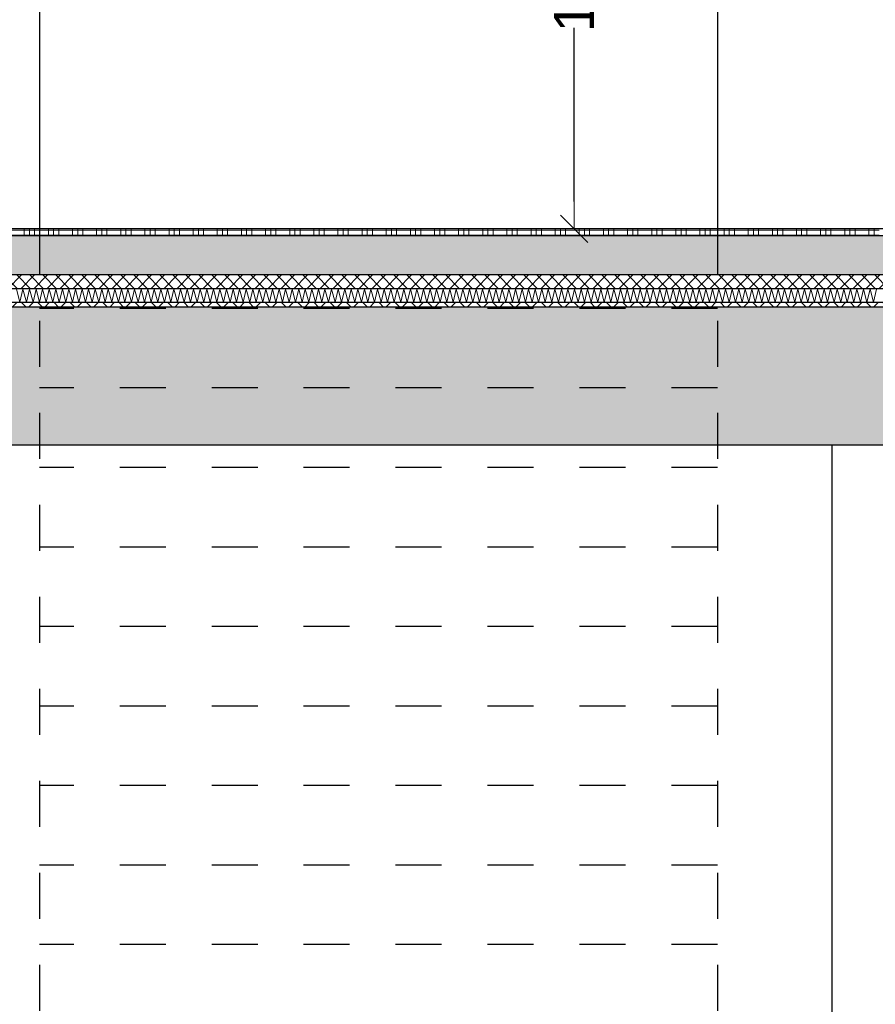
# Model space of a CAD drawing. Header units: metres. Extents: x -14.6 to 48.9, y -22.2 to 2.8.
# Tile 70 of 79: x 20.1 to 21.9, y -7.7 to -5.6. Entities that reach past the tile are written whole.
import ezdxf

# ---------------------------------------------------------------- set-up
doc = ezdxf.new("R2010")
doc.units = ezdxf.units.M
doc.header["$LTSCALE"] = 0.4
doc.header["$MEASUREMENT"] = 0
doc.linetypes.add('Strichlinie eng', pattern=[0.115, 0.075, -0.04])
doc.layers.get('0').update_dxf_attribs({"color": 8, "lineweight": 9})
doc.layers.get('Defpoints').update_dxf_attribs({"color": 8, "lineweight": 9})
for name, color, linetype in [('Neubau_A-Decken', 8, 'Continuous'), ('Neubau_A-STB Wände', 8, 'Continuous'), ('Neubau_B-Bodenaufbau', 8, 'Continuous'), ('Neubau_T-Bemaßung', 8, 'Continuous')]:
    doc.layers.add(name, color=color, linetype=linetype)
doc.styles.add('ERSTELLTER_STIL_2', font='arial.ttf')
doc.dimstyles.new('ERSTELLTER_STIL__1', dxfattribs={"dimtxt": 0.0875, "dimasz": 0.059375, "dimexe": 0.18, "dimexo": 0.0625, "dimgap": 0, "dimtad": 1, "dimzin": 0, "dimdsep": 46, "dimtxsty": 'ERSTELLTER_STIL_2', "dimblk": 'ARROWHEAD_6', "dimblk1": 'ARROWHEAD_6', "dimblk2": 'ARROWHEAD_6', "dimcen": 0.09, "dimclrd": 7, "dimclre": 7, "dimclrt": 7, "dimazin": 0, "dimtfac": 1, "dimtdec": 4, "dimtmove": 0, "dimatfit": 3, "dimfxl": 1, "dimtolj": 1, "dimtzin": 0, "dimarcsym": 0})

# ---------------------------------------------------------------- blocks, each defined once
blk = doc.blocks.new('*X257', base_point=(3718.7656, 0))
at = {"layer": 'Neubau_B-Bodenaufbau', "color": 7, "linetype": 'Continuous', "lineweight": 9}
for p, q in [((4103.7085, 4.0193), (4103.7161, 3.9907)), ((4103.7161, 3.9907), (4103.7228, 4.0193)), ((4103.7228, 4.0193), (4103.7304, 3.9907)), ((4103.7304, 3.9907), (4103.737, 4.0193)), ((4103.737, 4.0193), (4103.7447, 3.9907)), ((4103.7447, 3.9907), (4103.7513, 4.0193)), ((4103.7513, 4.0193), (4103.759, 3.9907)), ((4103.759, 3.9907), (4103.7656, 4.0193)), ((4103.7656, 4.0193), (4103.7733, 3.9907)), ((4103.7733, 3.9907), (4103.7799, 4.0193)), ((4103.7799, 4.0193), (4103.7876, 3.9907)), ((4103.7876, 3.9907), (4103.7942, 4.0193)), ((4103.7942, 4.0193), (4103.8018, 3.9907)), ((4103.8018, 3.9907), (4103.8085, 4.0193)), ((4103.8085, 4.0193), (4103.8161, 3.9907)), ((4103.8161, 3.9907), (4103.8228, 4.0193)), ((4103.8228, 4.0193), (4103.8304, 3.9907)), ((4103.8304, 3.9907), (4103.837, 4.0193)), ((4103.837, 4.0193), (4103.8447, 3.9907)), ((4103.8447, 3.9907), (4103.8513, 4.0193)), ((4103.8513, 4.0193), (4103.859, 3.9907)), ((4103.859, 3.9907), (4103.8656, 4.0193)), ((4103.8656, 4.0193), (4103.8733, 3.9907)), ((4103.8733, 3.9907), (4103.8799, 4.0193)), ((4103.8799, 4.0193), (4103.8876, 3.9907)), ((4103.8876, 3.9907), (4103.8942, 4.0193)), ((4103.8942, 4.0193), (4103.9018, 3.9907)), ((4103.9018, 3.9907), (4103.9085, 4.0193)), ((4103.9085, 4.0193), (4103.9161, 3.9907)), ((4103.9161, 3.9907), (4103.9228, 4.0193)), ((4103.9228, 4.0193), (4103.9304, 3.9907)), ((4103.9304, 3.9907), (4103.937, 4.0193)), ((4103.937, 4.0193), (4103.9447, 3.9907)), ((4103.9447, 3.9907), (4103.9513, 4.0193)), ((4103.9513, 4.0193), (4103.959, 3.9907)), ((4103.959, 3.9907), (4103.9656, 4.0193)), ((4103.9656, 4.0193), (4103.9733, 3.9907)), ((4103.9733, 3.9907), (4103.9799, 4.0193)), ((4103.9799, 4.0193), (4103.9876, 3.9907)), ((4103.9876, 3.9907), (4103.9942, 4.0193)), ((4103.9942, 4.0193), (4104.0018, 3.9907)), ((4104.0018, 3.9907), (4104.0085, 4.0193)), ((4104.0085, 4.0193), (4104.0161, 3.9907)), ((4104.0161, 3.9907), (4104.0228, 4.0193)), ((4104.0228, 4.0193), (4104.0304, 3.9907)), ((4104.0304, 3.9907), (4104.037, 4.0193)), ((4104.037, 4.0193), (4104.0447, 3.9907)), ((4104.0447, 3.9907), (4104.0513, 4.0193)), ((4104.0513, 4.0193), (4104.059, 3.9907)), ((4104.059, 3.9907), (4104.0656, 4.0193)), ((4104.0656, 4.0193), (4104.0733, 3.9907)), ((4104.0733, 3.9907), (4104.0799, 4.0193)), ((4104.0799, 4.0193), (4104.0876, 3.9907)), ((4104.0876, 3.9907), (4104.0942, 4.0193)), ((4104.0942, 4.0193), (4104.1018, 3.9907)), ((4104.1018, 3.9907), (4104.1085, 4.0193)), ((4104.1085, 4.0193), (4104.1161, 3.9907)), ((4104.1161, 3.9907), (4104.1228, 4.0193)), ((4104.1228, 4.0193), (4104.1304, 3.9907)), ((4104.1304, 3.9907), (4104.137, 4.0193)), ((4104.137, 4.0193), (4104.1447, 3.9907)), ((4104.1447, 3.9907), (4104.1513, 4.0193)), ((4104.1513, 4.0193), (4104.159, 3.9907)), ((4104.159, 3.9907), (4104.1656, 4.0193)), ((4104.1656, 4.0193), (4104.1733, 3.9907)), ((4104.1733, 3.9907), (4104.1799, 4.0193)), ((4104.1799, 4.0193), (4104.1876, 3.9907)), ((4104.1876, 3.9907), (4104.1942, 4.0193)), ((4104.1942, 4.0193), (4104.2018, 3.9907)), ((4104.2018, 3.9907), (4104.2085, 4.0193)), ((4104.2085, 4.0193), (4104.2161, 3.9907)), ((4104.2161, 3.9907), (4104.2228, 4.0193)), ((4104.2228, 4.0193), (4104.2304, 3.9907)), ((4104.2304, 3.9907), (4104.237, 4.0193)), ((4104.237, 4.0193), (4104.2447, 3.9907)), ((4104.2447, 3.9907), (4104.2513, 4.0193)), ((4104.2513, 4.0193), (4104.259, 3.9907)), ((4104.259, 3.9907), (4104.2656, 4.0193)), ((4104.2656, 4.0193), (4104.2733, 3.9907)), ((4104.2733, 3.9907), (4104.2799, 4.0193)), ((4104.2799, 4.0193), (4104.2876, 3.9907)), ((4104.2876, 3.9907), (4104.2942, 4.0193)), ((4104.2942, 4.0193), (4104.3018, 3.9907)), ((4104.3018, 3.9907), (4104.3085, 4.0193)), ((4104.3085, 4.0193), (4104.3161, 3.9907)), ((4104.3161, 3.9907), (4104.3228, 4.0193)), ((4104.3228, 4.0193), (4104.3304, 3.9907)), ((4104.3304, 3.9907), (4104.337, 4.0193)), ((4104.337, 4.0193), (4104.3447, 3.9907)), ((4104.3447, 3.9907), (4104.3513, 4.0193)), ((4104.3513, 4.0193), (4104.359, 3.9907)), ((4104.359, 3.9907), (4104.3656, 4.0193)), ((4104.3656, 4.0193), (4104.3733, 3.9907)), ((4104.3733, 3.9907), (4104.3799, 4.0193)), ((4104.3799, 4.0193), (4104.3876, 3.9907)), ((4104.3876, 3.9907), (4104.3942, 4.0193)), ((4104.3942, 4.0193), (4104.4018, 3.9907)), ((4104.4018, 3.9907), (4104.4085, 4.0193)), ((4104.4085, 4.0193), (4104.4161, 3.9907)), ((4104.4161, 3.9907), (4104.4228, 4.0193)), ((4104.4228, 4.0193), (4104.4304, 3.9907)), ((4104.4304, 3.9907), (4104.437, 4.0193)), ((4104.437, 4.0193), (4104.4447, 3.9907)), ((4104.4447, 3.9907), (4104.4513, 4.0193)), ((4104.4513, 4.0193), (4104.459, 3.9907)), ((4104.459, 3.9907), (4104.4656, 4.0193)), ((4104.4656, 4.0193), (4104.4733, 3.9907)), ((4104.4733, 3.9907), (4104.4799, 4.0193)), ((4104.4799, 4.0193), (4104.4876, 3.9907)), ((4104.4876, 3.9907), (4104.4942, 4.0193)), ((4104.4942, 4.0193), (4104.5018, 3.9907)), ((4104.5018, 3.9907), (4104.5085, 4.0193)), ((4104.5085, 4.0193), (4104.5161, 3.9907)), ((4104.5161, 3.9907), (4104.5228, 4.0193)), ((4104.5228, 4.0193), (4104.5304, 3.9907)), ((4104.5304, 3.9907), (4104.537, 4.0193)), ((4104.537, 4.0193), (4104.5447, 3.9907)), ((4104.5447, 3.9907), (4104.5513, 4.0193)), ((4104.5513, 4.0193), (4104.559, 3.9907)), ((4104.559, 3.9907), (4104.5656, 4.0193)), ((4104.5656, 4.0193), (4104.5733, 3.9907)), ((4104.5733, 3.9907), (4104.5799, 4.0193)), ((4104.5799, 4.0193), (4104.5876, 3.9907)), ((4104.5876, 3.9907), (4104.5942, 4.0193)), ((4104.5942, 4.0193), (4104.6018, 3.9907)), ((4104.6018, 3.9907), (4104.6085, 4.0193)), ((4104.6085, 4.0193), (4104.6161, 3.9907)), ((4104.6161, 3.9907), (4104.6228, 4.0193)), ((4104.6228, 4.0193), (4104.6304, 3.9907)), ((4104.6304, 3.9907), (4104.637, 4.0193)), ((4104.637, 4.0193), (4104.6447, 3.9907)), ((4104.6447, 3.9907), (4104.6513, 4.0193)), ((4104.6513, 4.0193), (4104.659, 3.9907)), ((4104.659, 3.9907), (4104.6656, 4.0193)), ((4104.6656, 4.0193), (4104.6733, 3.9907)), ((4104.6733, 3.9907), (4104.6799, 4.0193)), ((4104.6799, 4.0193), (4104.6876, 3.9907)), ((4104.6876, 3.9907), (4104.6942, 4.0193)), ((4104.6942, 4.0193), (4104.7018, 3.9907)), ((4104.7018, 3.9907), (4104.7085, 4.0193)), ((4104.7085, 4.0193), (4104.7161, 3.9907)), ((4104.7161, 3.9907), (4104.7228, 4.0193)), ((4104.7228, 4.0193), (4104.7304, 3.9907)), ((4104.7304, 3.9907), (4104.737, 4.0193)), ((4104.737, 4.0193), (4104.7447, 3.9907)), ((4104.7447, 3.9907), (4104.7513, 4.0193)), ((4104.7513, 4.0193), (4104.759, 3.9907)), ((4104.759, 3.9907), (4104.7656, 4.0193)), ((4104.7656, 4.0193), (4104.7733, 3.9907)), ((4104.7733, 3.9907), (4104.7799, 4.0193)), ((4104.7799, 4.0193), (4104.7876, 3.9907)), ((4104.7876, 3.9907), (4104.7942, 4.0193)), ((4104.7942, 4.0193), (4104.8018, 3.9907)), ((4104.8018, 3.9907), (4104.8085, 4.0193)), ((4104.8085, 4.0193), (4104.8161, 3.9907)), ((4104.8161, 3.9907), (4104.8228, 4.0193)), ((4104.8228, 4.0193), (4104.8304, 3.9907)), ((4104.8304, 3.9907), (4104.837, 4.0193)), ((4104.837, 4.0193), (4104.8447, 3.9907)), ((4104.8447, 3.9907), (4104.8513, 4.0193)), ((4104.8513, 4.0193), (4104.859, 3.9907)), ((4104.859, 3.9907), (4104.8656, 4.0193)), ((4104.8656, 4.0193), (4104.8733, 3.9907)), ((4104.8733, 3.9907), (4104.8799, 4.0193)), ((4104.8799, 4.0193), (4104.8876, 3.9907)), ((4104.8876, 3.9907), (4104.8942, 4.0193)), ((4104.8942, 4.0193), (4104.9018, 3.9907)), ((4104.9018, 3.9907), (4104.9085, 4.0193)), ((4104.9085, 4.0193), (4104.9161, 3.9907)), ((4104.9161, 3.9907), (4104.9228, 4.0193)), ((4104.9228, 4.0193), (4104.9304, 3.9907)), ((4104.9304, 3.9907), (4104.937, 4.0193)), ((4104.937, 4.0193), (4104.9447, 3.9907)), ((4104.9447, 3.9907), (4104.9513, 4.0193)), ((4104.9513, 4.0193), (4104.959, 3.9907)), ((4104.959, 3.9907), (4104.9656, 4.0193)), ((4104.9656, 4.0193), (4104.9733, 3.9907)), ((4104.9733, 3.9907), (4104.9799, 4.0193)), ((4104.9799, 4.0193), (4104.9876, 3.9907)), ((4104.9876, 3.9907), (4104.9942, 4.0193)), ((4104.9942, 4.0193), (4105.0018, 3.9907)), ((4105.0018, 3.9907), (4105.0085, 4.0193)), ((4105.0085, 4.0193), (4105.0161, 3.9907)), ((4105.0161, 3.9907), (4105.0228, 4.0193)), ((4105.0228, 4.0193), (4105.0304, 3.9907)), ((4105.0304, 3.9907), (4105.037, 4.0193)), ((4105.037, 4.0193), (4105.0447, 3.9907)), ((4105.0447, 3.9907), (4105.0513, 4.0193)), ((4105.0513, 4.0193), (4105.059, 3.9907)), ((4105.059, 3.9907), (4105.0656, 4.0193)), ((4105.0656, 4.0193), (4105.0733, 3.9907)), ((4105.0733, 3.9907), (4105.0799, 4.0193)), ((4105.0799, 4.0193), (4105.0876, 3.9907)), ((4105.0876, 3.9907), (4105.0942, 4.0193)), ((4105.0942, 4.0193), (4105.1018, 3.9907)), ((4105.1018, 3.9907), (4105.1085, 4.0193)), ((4105.1085, 4.0193), (4105.1161, 3.9907)), ((4105.1161, 3.9907), (4105.1228, 4.0193)), ((4105.1228, 4.0193), (4105.1304, 3.9907)), ((4105.1304, 3.9907), (4105.137, 4.0193)), ((4105.137, 4.0193), (4105.1447, 3.9907)), ((4105.1447, 3.9907), (4105.1513, 4.0193)), ((4105.1513, 4.0193), (4105.159, 3.9907)), ((4105.159, 3.9907), (4105.1656, 4.0193)), ((4105.1656, 4.0193), (4105.1733, 3.9907)), ((4105.1733, 3.9907), (4105.1799, 4.0193)), ((4105.1799, 4.0193), (4105.1876, 3.9907)), ((4105.1876, 3.9907), (4105.1942, 4.0193)), ((4105.1942, 4.0193), (4105.2018, 3.9907)), ((4105.2018, 3.9907), (4105.2085, 4.0193)), ((4105.2085, 4.0193), (4105.2161, 3.9907)), ((4105.2161, 3.9907), (4105.2228, 4.0193)), ((4105.2228, 4.0193), (4105.2304, 3.9907)), ((4105.2304, 3.9907), (4105.237, 4.0193)), ((4105.237, 4.0193), (4105.2447, 3.9907)), ((4105.2447, 3.9907), (4105.2513, 4.0193)), ((4105.2513, 4.0193), (4105.259, 3.9907)), ((4105.259, 3.9907), (4105.2656, 4.0193)), ((4105.2656, 4.0193), (4105.2733, 3.9907)), ((4105.2733, 3.9907), (4105.2799, 4.0193)), ((4105.2799, 4.0193), (4105.2876, 3.9907)), ((4105.2876, 3.9907), (4105.2942, 4.0193)), ((4105.2942, 4.0193), (4105.3018, 3.9907)), ((4105.3018, 3.9907), (4105.3085, 4.0193)), ((4105.3085, 4.0193), (4105.3161, 3.9907)), ((4105.3161, 3.9907), (4105.3228, 4.0193)), ((4105.3228, 4.0193), (4105.3304, 3.9907)), ((4105.3304, 3.9907), (4105.337, 4.0193)), ((4105.337, 4.0193), (4105.3447, 3.9907)), ((4105.3447, 3.9907), (4105.3513, 4.0193)), ((4105.3513, 4.0193), (4105.359, 3.9907)), ((4105.359, 3.9907), (4105.3656, 4.0193)), ((4105.3656, 4.0193), (4105.3733, 3.9907)), ((4105.3733, 3.9907), (4105.3799, 4.0193)), ((4105.3799, 4.0193), (4105.3876, 3.9907)), ((4105.3876, 3.9907), (4105.3942, 4.0193)), ((4105.3942, 4.0193), (4105.4018, 3.9907)), ((4105.4018, 3.9907), (4105.4085, 4.0193)), ((4105.4085, 4.0193), (4105.4161, 3.9907)), ((4105.4161, 3.9907), (4105.4228, 4.0193)), ((4105.4228, 4.0193), (4105.4304, 3.9907)), ((4105.4304, 3.9907), (4105.437, 4.0193)), ((4105.437, 4.0193), (4105.4447, 3.9907)), ((4105.4447, 3.9907), (4105.4513, 4.0193)), ((4105.4513, 4.0193), (4105.459, 3.9907)), ((4105.459, 3.9907), (4105.4656, 4.0193)), ((4105.4656, 4.0193), (4105.4733, 3.9907)), ((4105.4733, 3.9907), (4105.4799, 4.0193)), ((4105.4799, 4.0193), (4105.4876, 3.9907)), ((4105.4876, 3.9907), (4105.4942, 4.0193)), ((4105.4942, 4.0193), (4105.5018, 3.9907)), ((4105.5018, 3.9907), (4105.5085, 4.0193)), ((4105.5085, 4.0193), (4105.5161, 3.9907)), ((4105.5161, 3.9907), (4105.5228, 4.0193)), ((4105.5228, 4.0193), (4105.5304, 3.9907)), ((4105.5304, 3.9907), (4105.537, 4.0193)), ((4105.537, 4.0193), (4105.5447, 3.9907)), ((4105.5447, 3.9907), (4105.5513, 4.0193)), ((4105.5513, 4.0193), (4105.559, 3.9907)), ((4105.559, 3.9907), (4105.5656, 4.0193)), ((4105.5656, 4.0193), (4105.5733, 3.9907)), ((4105.5733, 3.9907), (4105.5799, 4.0193))]:
    blk.add_line(p, q, dxfattribs=at)
blk = doc.blocks.new('*X258', base_point=(3718.7656, 0))
at = {"layer": 'Neubau_B-Bodenaufbau', "color": 7, "linetype": 'Continuous', "lineweight": 9}
for p, q in [((4103.6956, 4.1475), (4103.7481, 4.1475)), ((4103.6956, 4.1363), (4103.7481, 4.1363)), ((4103.7256, 4.15), (4103.7256, 4.1475)), ((4103.7256, 4.1475), (4103.7256, 4.135)), ((4103.7369, 4.15), (4103.7369, 4.1475)), ((4103.7369, 4.1475), (4103.7369, 4.135)), ((4103.7481, 4.15), (4103.7481, 4.1475)), ((4103.7481, 4.1475), (4103.8006, 4.1475)), ((4103.7481, 4.1475), (4103.7481, 4.135)), ((4103.7481, 4.1363), (4103.8006, 4.1363)), ((4103.7781, 4.15), (4103.7781, 4.1475)), ((4103.7781, 4.1475), (4103.7781, 4.135)), ((4103.7894, 4.15), (4103.7894, 4.1475)), ((4103.7894, 4.1475), (4103.7894, 4.135)), ((4103.8006, 4.15), (4103.8006, 4.1475)), ((4103.8006, 4.1475), (4103.8531, 4.1475)), ((4103.8006, 4.1475), (4103.8006, 4.135)), ((4103.8006, 4.1363), (4103.8531, 4.1363)), ((4103.8306, 4.15), (4103.8306, 4.1475)), ((4103.8306, 4.1475), (4103.8306, 4.135)), ((4103.8419, 4.15), (4103.8419, 4.1475)), ((4103.8419, 4.1475), (4103.8419, 4.135)), ((4103.8531, 4.15), (4103.8531, 4.1475)), ((4103.8531, 4.1475), (4103.9056, 4.1475)), ((4103.8531, 4.1475), (4103.8531, 4.135)), ((4103.8531, 4.1363), (4103.9056, 4.1363)), ((4103.8831, 4.15), (4103.8831, 4.1475)), ((4103.8831, 4.1475), (4103.8831, 4.135)), ((4103.8944, 4.15), (4103.8944, 4.1475)), ((4103.8944, 4.1475), (4103.8944, 4.135)), ((4103.9056, 4.15), (4103.9056, 4.1475)), ((4103.9056, 4.1475), (4103.9581, 4.1475)), ((4103.9056, 4.1475), (4103.9056, 4.135)), ((4103.9056, 4.1363), (4103.9581, 4.1363)), ((4103.9356, 4.15), (4103.9356, 4.1475)), ((4103.9356, 4.1475), (4103.9356, 4.135)), ((4103.9469, 4.15), (4103.9469, 4.1475)), ((4103.9469, 4.1475), (4103.9469, 4.135)), ((4103.9581, 4.15), (4103.9581, 4.1475)), ((4103.9581, 4.1475), (4104.0106, 4.1475)), ((4103.9581, 4.1475), (4103.9581, 4.135)), ((4103.9581, 4.1363), (4104.0106, 4.1363)), ((4103.9881, 4.15), (4103.9881, 4.1475)), ((4103.9881, 4.1475), (4103.9881, 4.135)), ((4103.9994, 4.15), (4103.9994, 4.1475)), ((4103.9994, 4.1475), (4103.9994, 4.135)), ((4104.0106, 4.15), (4104.0106, 4.1475)), ((4104.0106, 4.1475), (4104.0631, 4.1475)), ((4104.0106, 4.1475), (4104.0106, 4.135)), ((4104.0106, 4.1363), (4104.0631, 4.1363)), ((4104.0406, 4.15), (4104.0406, 4.1475)), ((4104.0406, 4.1475), (4104.0406, 4.135)), ((4104.0519, 4.15), (4104.0519, 4.1475)), ((4104.0519, 4.1475), (4104.0519, 4.135)), ((4104.0631, 4.15), (4104.0631, 4.1475)), ((4104.0631, 4.1475), (4104.1156, 4.1475)), ((4104.0631, 4.1475), (4104.0631, 4.135)), ((4104.0631, 4.1363), (4104.1156, 4.1363)), ((4104.0931, 4.15), (4104.0931, 4.1475)), ((4104.0931, 4.1475), (4104.0931, 4.135)), ((4104.1044, 4.15), (4104.1044, 4.1475)), ((4104.1044, 4.1475), (4104.1044, 4.135)), ((4104.1156, 4.15), (4104.1156, 4.1475)), ((4104.1156, 4.1475), (4104.1681, 4.1475)), ((4104.1156, 4.1475), (4104.1156, 4.135)), ((4104.1156, 4.1363), (4104.1681, 4.1363)), ((4104.1456, 4.15), (4104.1456, 4.1475)), ((4104.1456, 4.1475), (4104.1456, 4.135)), ((4104.1569, 4.15), (4104.1569, 4.1475)), ((4104.1569, 4.1475), (4104.1569, 4.135)), ((4104.1681, 4.15), (4104.1681, 4.1475)), ((4104.1681, 4.1475), (4104.2206, 4.1475)), ((4104.1681, 4.1475), (4104.1681, 4.135)), ((4104.1681, 4.1363), (4104.2206, 4.1363)), ((4104.1981, 4.15), (4104.1981, 4.1475)), ((4104.1981, 4.1475), (4104.1981, 4.135)), ((4104.2094, 4.15), (4104.2094, 4.1475)), ((4104.2094, 4.1475), (4104.2094, 4.135)), ((4104.2206, 4.15), (4104.2206, 4.1475)), ((4104.2206, 4.1475), (4104.2731, 4.1475)), ((4104.2206, 4.1475), (4104.2206, 4.135)), ((4104.2206, 4.1363), (4104.2731, 4.1363)), ((4104.2506, 4.15), (4104.2506, 4.1475)), ((4104.2506, 4.1475), (4104.2506, 4.135)), ((4104.2619, 4.15), (4104.2619, 4.1475)), ((4104.2619, 4.1475), (4104.2619, 4.135)), ((4104.2731, 4.15), (4104.2731, 4.1475)), ((4104.2731, 4.1475), (4104.3256, 4.1475)), ((4104.2731, 4.1475), (4104.2731, 4.135)), ((4104.2731, 4.1363), (4104.3256, 4.1363)), ((4104.3031, 4.15), (4104.3031, 4.1475)), ((4104.3031, 4.1475), (4104.3031, 4.135)), ((4104.3144, 4.15), (4104.3144, 4.1475)), ((4104.3144, 4.1475), (4104.3144, 4.135)), ((4104.3256, 4.15), (4104.3256, 4.1475)), ((4104.3256, 4.1475), (4104.3781, 4.1475)), ((4104.3256, 4.1475), (4104.3256, 4.135)), ((4104.3256, 4.1363), (4104.3781, 4.1363)), ((4104.3556, 4.15), (4104.3556, 4.1475)), ((4104.3556, 4.1475), (4104.3556, 4.135)), ((4104.3669, 4.15), (4104.3669, 4.1475)), ((4104.3669, 4.1475), (4104.3669, 4.135)), ((4104.3781, 4.15), (4104.3781, 4.1475)), ((4104.3781, 4.1475), (4104.4306, 4.1475)), ((4104.3781, 4.1475), (4104.3781, 4.135)), ((4104.3781, 4.1363), (4104.4306, 4.1363)), ((4104.4081, 4.15), (4104.4081, 4.1475)), ((4104.4081, 4.1475), (4104.4081, 4.135)), ((4104.4194, 4.15), (4104.4194, 4.1475)), ((4104.4194, 4.1475), (4104.4194, 4.135)), ((4104.4306, 4.15), (4104.4306, 4.1475)), ((4104.4306, 4.1475), (4104.4831, 4.1475)), ((4104.4306, 4.1475), (4104.4306, 4.135)), ((4104.4306, 4.1363), (4104.4831, 4.1363)), ((4104.4606, 4.15), (4104.4606, 4.1475)), ((4104.4606, 4.1475), (4104.4606, 4.135)), ((4104.4719, 4.15), (4104.4719, 4.1475)), ((4104.4719, 4.1475), (4104.4719, 4.135)), ((4104.4831, 4.15), (4104.4831, 4.1475)), ((4104.4831, 4.1475), (4104.5356, 4.1475)), ((4104.4831, 4.1475), (4104.4831, 4.135)), ((4104.4831, 4.1363), (4104.5356, 4.1363)), ((4104.5131, 4.15), (4104.5131, 4.1475)), ((4104.5131, 4.1475), (4104.5131, 4.135)), ((4104.5244, 4.15), (4104.5244, 4.1475)), ((4104.5244, 4.1475), (4104.5244, 4.135)), ((4104.5356, 4.15), (4104.5356, 4.1475)), ((4104.5356, 4.1475), (4104.5881, 4.1475)), ((4104.5356, 4.1475), (4104.5356, 4.135)), ((4104.5356, 4.1363), (4104.5881, 4.1363)), ((4104.5656, 4.15), (4104.5656, 4.1475)), ((4104.5656, 4.1475), (4104.5656, 4.135)), ((4104.5769, 4.15), (4104.5769, 4.1475)), ((4104.5769, 4.1475), (4104.5769, 4.135)), ((4104.5881, 4.15), (4104.5881, 4.1475)), ((4104.5881, 4.1475), (4104.6406, 4.1475)), ((4104.5881, 4.1475), (4104.5881, 4.135)), ((4104.5881, 4.1363), (4104.6406, 4.1363)), ((4104.6181, 4.15), (4104.6181, 4.1475)), ((4104.6181, 4.1475), (4104.6181, 4.135)), ((4104.6294, 4.15), (4104.6294, 4.1475)), ((4104.6294, 4.1475), (4104.6294, 4.135)), ((4104.6406, 4.15), (4104.6406, 4.1475)), ((4104.6406, 4.1475), (4104.6931, 4.1475)), ((4104.6406, 4.1475), (4104.6406, 4.135)), ((4104.6406, 4.1363), (4104.6931, 4.1363)), ((4104.6706, 4.15), (4104.6706, 4.1475)), ((4104.6706, 4.1475), (4104.6706, 4.135)), ((4104.6819, 4.15), (4104.6819, 4.1475)), ((4104.6819, 4.1475), (4104.6819, 4.135)), ((4104.6931, 4.15), (4104.6931, 4.1475)), ((4104.6931, 4.1475), (4104.7456, 4.1475)), ((4104.6931, 4.1475), (4104.6931, 4.135)), ((4104.6931, 4.1363), (4104.7456, 4.1363)), ((4104.7231, 4.15), (4104.7231, 4.1475)), ((4104.7231, 4.1475), (4104.7231, 4.135)), ((4104.7344, 4.15), (4104.7344, 4.1475)), ((4104.7344, 4.1475), (4104.7344, 4.135)), ((4104.7456, 4.15), (4104.7456, 4.1475)), ((4104.7456, 4.1475), (4104.7981, 4.1475)), ((4104.7456, 4.1475), (4104.7456, 4.135)), ((4104.7456, 4.1363), (4104.7981, 4.1363)), ((4104.7756, 4.15), (4104.7756, 4.1475)), ((4104.7756, 4.1475), (4104.7756, 4.135)), ((4104.7869, 4.15), (4104.7869, 4.1475)), ((4104.7869, 4.1475), (4104.7869, 4.135)), ((4104.7981, 4.15), (4104.7981, 4.1475)), ((4104.7981, 4.1475), (4104.8506, 4.1475)), ((4104.7981, 4.1475), (4104.7981, 4.135)), ((4104.7981, 4.1363), (4104.8506, 4.1363)), ((4104.8281, 4.15), (4104.8281, 4.1475)), ((4104.8281, 4.1475), (4104.8281, 4.135)), ((4104.8394, 4.15), (4104.8394, 4.1475)), ((4104.8394, 4.1475), (4104.8394, 4.135)), ((4104.8506, 4.15), (4104.8506, 4.1475)), ((4104.8506, 4.1475), (4104.9031, 4.1475)), ((4104.8506, 4.1475), (4104.8506, 4.135)), ((4104.8506, 4.1363), (4104.9031, 4.1363)), ((4104.8806, 4.15), (4104.8806, 4.1475)), ((4104.8806, 4.1475), (4104.8806, 4.135)), ((4104.8919, 4.15), (4104.8919, 4.1475)), ((4104.8919, 4.1475), (4104.8919, 4.135)), ((4104.9031, 4.15), (4104.9031, 4.1475)), ((4104.9031, 4.1475), (4104.9556, 4.1475)), ((4104.9031, 4.1475), (4104.9031, 4.135)), ((4104.9031, 4.1363), (4104.9556, 4.1363)), ((4104.9331, 4.15), (4104.9331, 4.1475)), ((4104.9331, 4.1475), (4104.9331, 4.135)), ((4104.9444, 4.15), (4104.9444, 4.1475)), ((4104.9444, 4.1475), (4104.9444, 4.135)), ((4104.9556, 4.15), (4104.9556, 4.1475)), ((4104.9556, 4.1475), (4105.0081, 4.1475)), ((4104.9556, 4.1475), (4104.9556, 4.135)), ((4104.9556, 4.1363), (4105.0081, 4.1363)), ((4104.9856, 4.15), (4104.9856, 4.1475)), ((4104.9856, 4.1475), (4104.9856, 4.135)), ((4104.9969, 4.15), (4104.9969, 4.1475)), ((4104.9969, 4.1475), (4104.9969, 4.135)), ((4105.0081, 4.15), (4105.0081, 4.1475)), ((4105.0081, 4.1475), (4105.0606, 4.1475)), ((4105.0081, 4.1475), (4105.0081, 4.135)), ((4105.0081, 4.1363), (4105.0606, 4.1363)), ((4105.0381, 4.15), (4105.0381, 4.1475)), ((4105.0381, 4.1475), (4105.0381, 4.135)), ((4105.0494, 4.15), (4105.0494, 4.1475)), ((4105.0494, 4.1475), (4105.0494, 4.135)), ((4105.0606, 4.15), (4105.0606, 4.1475)), ((4105.0606, 4.1475), (4105.1131, 4.1475)), ((4105.0606, 4.1475), (4105.0606, 4.135)), ((4105.0606, 4.1363), (4105.1131, 4.1363)), ((4105.0906, 4.15), (4105.0906, 4.1475)), ((4105.0906, 4.1475), (4105.0906, 4.135)), ((4105.1019, 4.15), (4105.1019, 4.1475)), ((4105.1019, 4.1475), (4105.1019, 4.135)), ((4105.1131, 4.15), (4105.1131, 4.1475)), ((4105.1131, 4.1475), (4105.1656, 4.1475)), ((4105.1131, 4.1475), (4105.1131, 4.135)), ((4105.1131, 4.1363), (4105.1656, 4.1363)), ((4105.1431, 4.15), (4105.1431, 4.1475)), ((4105.1431, 4.1475), (4105.1431, 4.135)), ((4105.1544, 4.15), (4105.1544, 4.1475)), ((4105.1544, 4.1475), (4105.1544, 4.135)), ((4105.1656, 4.15), (4105.1656, 4.1475)), ((4105.1656, 4.1475), (4105.2181, 4.1475)), ((4105.1656, 4.1475), (4105.1656, 4.135)), ((4105.1656, 4.1363), (4105.2181, 4.1363)), ((4105.1956, 4.15), (4105.1956, 4.1475)), ((4105.1956, 4.1475), (4105.1956, 4.135)), ((4105.2069, 4.15), (4105.2069, 4.1475)), ((4105.2069, 4.1475), (4105.2069, 4.135)), ((4105.2181, 4.15), (4105.2181, 4.1475)), ((4105.2181, 4.1475), (4105.2706, 4.1475)), ((4105.2181, 4.1475), (4105.2181, 4.135)), ((4105.2181, 4.1363), (4105.2706, 4.1363)), ((4105.2481, 4.15), (4105.2481, 4.1475)), ((4105.2481, 4.1475), (4105.2481, 4.135)), ((4105.2594, 4.15), (4105.2594, 4.1475)), ((4105.2594, 4.1475), (4105.2594, 4.135)), ((4105.2706, 4.15), (4105.2706, 4.1475)), ((4105.2706, 4.1475), (4105.3231, 4.1475)), ((4105.2706, 4.1475), (4105.2706, 4.135)), ((4105.2706, 4.1363), (4105.3231, 4.1363)), ((4105.3006, 4.15), (4105.3006, 4.1475)), ((4105.3006, 4.1475), (4105.3006, 4.135)), ((4105.3119, 4.15), (4105.3119, 4.1475)), ((4105.3119, 4.1475), (4105.3119, 4.135)), ((4105.3231, 4.15), (4105.3231, 4.1475)), ((4105.3231, 4.1475), (4105.3756, 4.1475)), ((4105.3231, 4.1475), (4105.3231, 4.135)), ((4105.3231, 4.1363), (4105.3756, 4.1363)), ((4105.3531, 4.15), (4105.3531, 4.1475)), ((4105.3531, 4.1475), (4105.3531, 4.135)), ((4105.3644, 4.15), (4105.3644, 4.1475)), ((4105.3644, 4.1475), (4105.3644, 4.135)), ((4105.3756, 4.15), (4105.3756, 4.1475)), ((4105.3756, 4.1475), (4105.4281, 4.1475)), ((4105.3756, 4.1475), (4105.3756, 4.135)), ((4105.3756, 4.1363), (4105.4281, 4.1363)), ((4105.4056, 4.15), (4105.4056, 4.1475)), ((4105.4056, 4.1475), (4105.4056, 4.135)), ((4105.4169, 4.15), (4105.4169, 4.1475)), ((4105.4169, 4.1475), (4105.4169, 4.135)), ((4105.4281, 4.15), (4105.4281, 4.1475)), ((4105.4281, 4.1475), (4105.4806, 4.1475)), ((4105.4281, 4.1475), (4105.4281, 4.135)), ((4105.4281, 4.1363), (4105.4806, 4.1363)), ((4105.4581, 4.15), (4105.4581, 4.1475)), ((4105.4581, 4.1475), (4105.4581, 4.135)), ((4105.4694, 4.15), (4105.4694, 4.1475)), ((4105.4694, 4.1475), (4105.4694, 4.135)), ((4105.4806, 4.15), (4105.4806, 4.1475)), ((4105.4806, 4.1475), (4105.5331, 4.1475)), ((4105.4806, 4.1475), (4105.4806, 4.135)), ((4105.4806, 4.1363), (4105.5331, 4.1363)), ((4105.5106, 4.15), (4105.5106, 4.1475)), ((4105.5106, 4.1475), (4105.5106, 4.135)), ((4105.5219, 4.15), (4105.5219, 4.1475)), ((4105.5219, 4.1475), (4105.5219, 4.135)), ((4105.5331, 4.15), (4105.5331, 4.1475)), ((4105.5331, 4.1475), (4105.5856, 4.1475)), ((4105.5331, 4.1475), (4105.5331, 4.135)), ((4105.5331, 4.1363), (4105.5856, 4.1363)), ((4105.5631, 4.15), (4105.5631, 4.1475)), ((4105.5631, 4.1475), (4105.5631, 4.135)), ((4105.5744, 4.15), (4105.5744, 4.1475)), ((4105.5744, 4.1475), (4105.5744, 4.135))]:
    blk.add_line(p, q, dxfattribs=at)
blk = doc.blocks.new('ARROWHEAD_6')
at = {"color": 0, "linetype": 'Continuous', "lineweight": 0}
for p, q in [((-0.5, -0.5), (0.5, 0.5)), ((0, 0), (-1, 0))]:
    blk.add_line(p, q, dxfattribs=at)
blk = doc.blocks.new('*D313')
at = {"layer": 'Defpoints', "color": 0, "linetype": 'Continuous', "transparency": 16777216}
for p in [(5.5166, -6.495), (23.555, -6.495), (13.115, -6.725)]:
    blk.add_point(p, dxfattribs=at)
at = {"layer": 'Neubau_T-Bemaßung', "linetype": 'Continuous', "lineweight": -2, "transparency": 16777216}
for p, q in [((5.5166, -6.4356), (5.5166, -6.3763)), ((23.4925, -6.495), (5.3366, -6.495)), ((5.5166, -6.495), (5.5166, -6.4965)), ((13.0525, -6.725), (5.3366, -6.725)), ((5.5166, -6.725), (5.5166, -6.7238)), ((5.5166, -6.7844), (5.5166, -6.8438))]:
    blk.add_line(p, q, dxfattribs=at)
at = {"layer": 'Neubau_T-Bemaßung', "linetype": 'Continuous', "lineweight": -2, "transparency": 16777216, "xscale": 0.059375, "yscale": 0.059375, "zscale": 0.059375}
for p, rotation in [((5.5166, -6.495), 270), ((5.5166, -6.725), 90)]:
    blk.add_blockref('ARROWHEAD_6', p, dxfattribs=dict(at, rotation=rotation))
at = {"layer": 'Neubau_T-Bemaßung', "linetype": 'Continuous', "transparency": 16777216, "insert": (5.5166, -6.6101), "char_height": 0.0875, "attachment_point": 5, "rotation": 90, "style": 'ERSTELLTER_STIL_2'}
blk.add_mtext('\\A1;0.23', dxfattribs=at)
blk = doc.blocks.new('*D314')
at = {"layer": 'Defpoints', "color": 0, "linetype": 'Continuous', "transparency": 16777216}
for p in [(5.5166, -6.195), (11.6275, -6.195), (23.555, -6.495)]:
    blk.add_point(p, dxfattribs=at)
at = {"layer": 'Neubau_T-Bemaßung', "linetype": 'Continuous', "lineweight": -2, "transparency": 16777216}
for p, q in [((5.5166, -6.1356), (5.5166, -6.0763)), ((11.565, -6.195), (5.3366, -6.195)), ((5.5166, -6.195), (5.5166, -6.2317)), ((5.5166, -6.495), (5.5166, -6.4586)), ((23.4925, -6.495), (5.3366, -6.495)), ((5.5166, -6.5544), (5.5166, -6.6138))]:
    blk.add_line(p, q, dxfattribs=at)
at = {"layer": 'Neubau_T-Bemaßung', "linetype": 'Continuous', "lineweight": -2, "transparency": 16777216, "xscale": 0.059375, "yscale": 0.059375, "zscale": 0.059375}
for p, rotation in [((5.5166, -6.195), 270), ((5.5166, -6.495), 90)]:
    blk.add_blockref('ARROWHEAD_6', p, dxfattribs=dict(at, rotation=rotation))
at = {"layer": 'Neubau_T-Bemaßung', "linetype": 'Continuous', "transparency": 16777216, "insert": (5.5166, -6.3451), "char_height": 0.0875, "attachment_point": 5, "rotation": 90, "style": 'ERSTELLTER_STIL_2'}
blk.add_mtext('\\A1;0.30', dxfattribs=at)
blk = doc.blocks.new('*D324')
at = {"layer": 'Defpoints', "color": 0, "linetype": 'Continuous', "transparency": 16777216}
for p in [(5.8666, -6.495), (23.555, -6.495), (23.73, -10.355)]:
    blk.add_point(p, dxfattribs=at)
at = {"layer": 'Neubau_T-Bemaßung', "linetype": 'Continuous', "lineweight": -2, "transparency": 16777216}
for p, q in [((23.4925, -6.495), (5.6866, -6.495)), ((5.8666, -6.5544), (5.8666, -8.3149)), ((5.8666, -10.2956), (5.8666, -8.5421)), ((23.6675, -10.355), (5.6866, -10.355))]:
    blk.add_line(p, q, dxfattribs=at)
at = {"layer": 'Neubau_T-Bemaßung', "linetype": 'Continuous', "lineweight": -2, "transparency": 16777216, "xscale": 0.059375, "yscale": 0.059375, "zscale": 0.059375}
for p, rotation in [((5.8666, -6.495), 90), ((5.8666, -10.355), 270)]:
    blk.add_blockref('ARROWHEAD_6', p, dxfattribs=dict(at, rotation=rotation))
at = {"layer": 'Neubau_T-Bemaßung', "linetype": 'Continuous', "transparency": 16777216, "insert": (5.8666, -8.4285), "char_height": 0.0875, "attachment_point": 5, "rotation": 90, "style": 'ERSTELLTER_STIL_2'}
blk.add_mtext('\\A1;3.86', dxfattribs=at)
blk = doc.blocks.new('*D325')
at = {"layer": 'Defpoints', "color": 0, "linetype": 'Continuous', "transparency": 16777216}
for p in [(5.8666, -6.195), (11.6275, -6.195), (23.555, -6.495)]:
    blk.add_point(p, dxfattribs=at)
at = {"layer": 'Neubau_T-Bemaßung', "linetype": 'Continuous', "lineweight": -2, "transparency": 16777216}
for p, q in [((5.8666, -6.1356), (5.8666, -6.0763)), ((11.565, -6.195), (5.6866, -6.195)), ((5.8666, -6.195), (5.8666, -6.2317)), ((5.8666, -6.495), (5.8666, -6.4586)), ((23.4925, -6.495), (5.6866, -6.495)), ((5.8666, -6.5544), (5.8666, -6.6138))]:
    blk.add_line(p, q, dxfattribs=at)
at = {"layer": 'Neubau_T-Bemaßung', "linetype": 'Continuous', "lineweight": -2, "transparency": 16777216, "xscale": 0.059375, "yscale": 0.059375, "zscale": 0.059375}
for p, rotation in [((5.8666, -6.195), 270), ((5.8666, -6.495), 90)]:
    blk.add_blockref('ARROWHEAD_6', p, dxfattribs=dict(at, rotation=rotation))
at = {"layer": 'Neubau_T-Bemaßung', "linetype": 'Continuous', "transparency": 16777216, "insert": (5.8666, -6.3451), "char_height": 0.0875, "attachment_point": 5, "rotation": 90, "style": 'ERSTELLTER_STIL_2'}
blk.add_mtext('\\A1;0.30', dxfattribs=at)
blk = doc.blocks.new('*D326')
at = {"layer": 'Defpoints', "color": 0, "linetype": 'Continuous', "transparency": 16777216}
for p in [(5.8666, -2.695), (23.555, -2.695), (11.6275, -6.195)]:
    blk.add_point(p, dxfattribs=at)
at = {"layer": 'Neubau_T-Bemaßung', "linetype": 'Continuous', "lineweight": -2, "transparency": 16777216}
for p, q in [((23.4925, -2.695), (5.6866, -2.695)), ((5.8666, -2.7544), (5.8666, -4.335)), ((5.8666, -6.1356), (5.8666, -4.562)), ((11.565, -6.195), (5.6866, -6.195))]:
    blk.add_line(p, q, dxfattribs=at)
at = {"layer": 'Neubau_T-Bemaßung', "linetype": 'Continuous', "lineweight": -2, "transparency": 16777216, "xscale": 0.059375, "yscale": 0.059375, "zscale": 0.059375}
for p, rotation in [((5.8666, -2.695), 90), ((5.8666, -6.195), 270)]:
    blk.add_blockref('ARROWHEAD_6', p, dxfattribs=dict(at, rotation=rotation))
at = {"layer": 'Neubau_T-Bemaßung', "linetype": 'Continuous', "transparency": 16777216, "insert": (5.8666, -4.4485), "char_height": 0.0875, "attachment_point": 5, "rotation": 90, "style": 'ERSTELLTER_STIL_2'}
blk.add_mtext('\\A1;3.50', dxfattribs=at)
blk = doc.blocks.new('*D335')
at = {"layer": 'Defpoints', "color": 0, "linetype": 'Continuous', "transparency": 16777216}
for p in [(17.9513, -6.495), (23.555, -6.495), (13.115, -6.725)]:
    blk.add_point(p, dxfattribs=at)
at = {"layer": 'Neubau_T-Bemaßung', "linetype": 'Continuous', "lineweight": -2, "transparency": 16777216}
for p, q in [((17.9513, -6.4356), (17.9513, -6.3763)), ((23.4925, -6.495), (17.7713, -6.495)), ((17.9513, -6.495), (17.9513, -6.4965)), ((13.1775, -6.725), (18.1313, -6.725)), ((17.9513, -6.725), (17.9513, -6.7238)), ((17.9513, -6.7844), (17.9513, -6.8438))]:
    blk.add_line(p, q, dxfattribs=at)
at = {"layer": 'Neubau_T-Bemaßung', "linetype": 'Continuous', "lineweight": -2, "transparency": 16777216, "xscale": 0.059375, "yscale": 0.059375, "zscale": 0.059375}
for p, rotation in [((17.9513, -6.495), 270), ((17.9513, -6.725), 90)]:
    blk.add_blockref('ARROWHEAD_6', p, dxfattribs=dict(at, rotation=rotation))
at = {"layer": 'Neubau_T-Bemaßung', "linetype": 'Continuous', "transparency": 16777216, "insert": (17.9513, -6.6101), "char_height": 0.0875, "attachment_point": 5, "rotation": 90, "style": 'ERSTELLTER_STIL_2'}
blk.add_mtext('\\A1;0.23', dxfattribs=at)
blk = doc.blocks.new('*D336')
at = {"layer": 'Defpoints', "color": 0, "linetype": 'Continuous', "transparency": 16777216}
for p in [(11.6275, -6.195), (17.9513, -6.195), (23.555, -6.495)]:
    blk.add_point(p, dxfattribs=at)
at = {"layer": 'Neubau_T-Bemaßung', "linetype": 'Continuous', "lineweight": -2, "transparency": 16777216}
for p, q in [((17.9513, -6.1356), (17.9513, -6.0763)), ((11.69, -6.195), (18.1313, -6.195)), ((17.9513, -6.195), (17.9513, -6.2317)), ((17.9513, -6.495), (17.9513, -6.4586)), ((23.4925, -6.495), (17.7713, -6.495)), ((17.9513, -6.5544), (17.9513, -6.6138))]:
    blk.add_line(p, q, dxfattribs=at)
at = {"layer": 'Neubau_T-Bemaßung', "linetype": 'Continuous', "lineweight": -2, "transparency": 16777216, "xscale": 0.059375, "yscale": 0.059375, "zscale": 0.059375}
for p, rotation in [((17.9513, -6.195), 270), ((17.9513, -6.495), 90)]:
    blk.add_blockref('ARROWHEAD_6', p, dxfattribs=dict(at, rotation=rotation))
at = {"layer": 'Neubau_T-Bemaßung', "linetype": 'Continuous', "transparency": 16777216, "insert": (17.9513, -6.3451), "char_height": 0.0875, "attachment_point": 5, "rotation": 90, "style": 'ERSTELLTER_STIL_2'}
blk.add_mtext('\\A1;0.30', dxfattribs=at)
blk = doc.blocks.new('*D344')
at = {"layer": 'Defpoints', "color": 0, "linetype": 'Continuous', "transparency": 16777216}
for p in [(18.3013, -6.495), (23.555, -6.495), (23.73, -10.355)]:
    blk.add_point(p, dxfattribs=at)
at = {"layer": 'Neubau_T-Bemaßung', "linetype": 'Continuous', "lineweight": -2, "transparency": 16777216}
for p, q in [((23.4925, -6.495), (18.1213, -6.495)), ((18.3013, -6.5544), (18.3013, -8.3149)), ((18.3013, -10.2956), (18.3013, -8.5421)), ((23.6675, -10.355), (18.1213, -10.355))]:
    blk.add_line(p, q, dxfattribs=at)
at = {"layer": 'Neubau_T-Bemaßung', "linetype": 'Continuous', "lineweight": -2, "transparency": 16777216, "xscale": 0.059375, "yscale": 0.059375, "zscale": 0.059375}
for p, rotation in [((18.3013, -6.495), 90), ((18.3013, -10.355), 270)]:
    blk.add_blockref('ARROWHEAD_6', p, dxfattribs=dict(at, rotation=rotation))
at = {"layer": 'Neubau_T-Bemaßung', "linetype": 'Continuous', "transparency": 16777216, "insert": (18.3013, -8.4285), "char_height": 0.0875, "attachment_point": 5, "rotation": 90, "style": 'ERSTELLTER_STIL_2'}
blk.add_mtext('\\A1;3.86', dxfattribs=at)
blk = doc.blocks.new('*D345')
at = {"layer": 'Defpoints', "color": 0, "linetype": 'Continuous', "transparency": 16777216}
for p in [(11.6275, -6.195), (18.3013, -6.195), (23.555, -6.495)]:
    blk.add_point(p, dxfattribs=at)
at = {"layer": 'Neubau_T-Bemaßung', "linetype": 'Continuous', "lineweight": -2, "transparency": 16777216}
for p, q in [((18.3013, -6.1356), (18.3013, -6.0763)), ((11.69, -6.195), (18.4813, -6.195)), ((18.3013, -6.195), (18.3013, -6.2317)), ((18.3013, -6.495), (18.3013, -6.4586)), ((23.4925, -6.495), (18.1213, -6.495)), ((18.3013, -6.5544), (18.3013, -6.6138))]:
    blk.add_line(p, q, dxfattribs=at)
at = {"layer": 'Neubau_T-Bemaßung', "linetype": 'Continuous', "lineweight": -2, "transparency": 16777216, "xscale": 0.059375, "yscale": 0.059375, "zscale": 0.059375}
for p, rotation in [((18.3013, -6.195), 270), ((18.3013, -6.495), 90)]:
    blk.add_blockref('ARROWHEAD_6', p, dxfattribs=dict(at, rotation=rotation))
at = {"layer": 'Neubau_T-Bemaßung', "linetype": 'Continuous', "transparency": 16777216, "insert": (18.3013, -6.3451), "char_height": 0.0875, "attachment_point": 5, "rotation": 90, "style": 'ERSTELLTER_STIL_2'}
blk.add_mtext('\\A1;0.30', dxfattribs=at)
blk = doc.blocks.new('*D346')
at = {"layer": 'Defpoints', "color": 0, "linetype": 'Continuous', "transparency": 16777216}
for p in [(18.3013, -2.695), (23.555, -2.695), (11.6275, -6.195)]:
    blk.add_point(p, dxfattribs=at)
at = {"layer": 'Neubau_T-Bemaßung', "linetype": 'Continuous', "lineweight": -2, "transparency": 16777216}
for p, q in [((23.4925, -2.695), (18.1213, -2.695)), ((18.3013, -2.7544), (18.3013, -4.335)), ((18.3013, -6.1356), (18.3013, -4.562)), ((11.69, -6.195), (18.4813, -6.195))]:
    blk.add_line(p, q, dxfattribs=at)
at = {"layer": 'Neubau_T-Bemaßung', "linetype": 'Continuous', "lineweight": -2, "transparency": 16777216, "xscale": 0.059375, "yscale": 0.059375, "zscale": 0.059375}
for p, rotation in [((18.3013, -2.695), 90), ((18.3013, -6.195), 270)]:
    blk.add_blockref('ARROWHEAD_6', p, dxfattribs=dict(at, rotation=rotation))
at = {"layer": 'Neubau_T-Bemaßung', "linetype": 'Continuous', "transparency": 16777216, "insert": (18.3013, -4.4485), "char_height": 0.0875, "attachment_point": 5, "rotation": 90, "style": 'ERSTELLTER_STIL_2'}
blk.add_mtext('\\A1;3.50', dxfattribs=at)
blk = doc.blocks.new('*D295')
at = {"layer": 'Defpoints', "color": 0, "linetype": 'Continuous', "transparency": 16777216}
for p in [(21.2688, -4.925), (21.58, -4.925), (21.58, -6.025)]:
    blk.add_point(p, dxfattribs=at)
at = {"layer": 'Neubau_T-Bemaßung', "linetype": 'Continuous', "lineweight": -2, "transparency": 16777216}
for p, q in [((21.5175, -4.925), (21.0888, -4.925)), ((21.2688, -4.9844), (21.2688, -5.3691)), ((21.2688, -5.9656), (21.2688, -5.5879)), ((21.5175, -6.025), (21.0888, -6.025))]:
    blk.add_line(p, q, dxfattribs=at)
at = {"layer": 'Neubau_T-Bemaßung', "linetype": 'Continuous', "lineweight": -2, "transparency": 16777216, "xscale": 0.059375, "yscale": 0.059375, "zscale": 0.059375}
for p, rotation in [((21.2688, -4.925), 90), ((21.2688, -6.025), 270)]:
    blk.add_blockref('ARROWHEAD_6', p, dxfattribs=dict(at, rotation=rotation))
at = {"layer": 'Neubau_T-Bemaßung', "linetype": 'Continuous', "transparency": 16777216, "insert": (21.2688, -5.4785), "char_height": 0.0875, "attachment_point": 5, "rotation": 90, "style": 'ERSTELLTER_STIL_2'}
blk.add_mtext('\\A1;1.10', dxfattribs=at)

msp = doc.modelspace()

# ---------------------------------------------------------------- hatches: boundary and pattern name
at = {"layer": 'Neubau_A-Decken', "linetype": 'Continuous'}
h = msp.add_hatch(dxfattribs=at)
h.set_pattern_fill('BETON__STAHLBETON_0002', color=256, style=0, pattern_type=2)
h.set_pattern_definition([(45, (-364.88789, -10.175), (-0.084852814, 0.084852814), []), (45, (-364.93032, -10.13257), (-0.084852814, 0.084852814), [0.09, -0.03])])
h.paths.add_polyline_path([(-0.3, -6.195), (-0.3, -6.495), (23.555, -6.495), (23.555, -6.195)])
at = {"layer": 'Neubau_B-Bodenaufbau', "linetype": 'Continuous'}
h = msp.add_hatch(dxfattribs=at)
h.set_pattern_fill('BETON__UNBEWEHRT_0002', color=256, style=0, pattern_type=2)
h.set_pattern_definition([(45, (-364.88789, -10.175), (-0.035355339, 0.035355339), [0.0375, -0.0125]), (45, (-364.88789, -10.139645), (-0.035355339, 0.035355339), [0.0375, -0.0125])])
h.paths.add_polyline_path([(18.8301, -6.04), (18.8301, -6.125), (23.305, -6.125), (23.305, -6.04)])
h = msp.add_hatch(dxfattribs=at)
h.set_pattern_fill('DÄMMUNG__HART_2_0002', color=256, style=0, pattern_type=2)
h.set_pattern_definition([(45, (-364.88789, -10.175), (-0.0141421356, 0.0141421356), []), (135, (-364.88789, -10.175), (0.0141421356, 0.0141421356), [])])
h.paths.add_polyline_path([(18.8301, -6.125), (18.8301, -6.155), (23.305, -6.155), (23.305, -6.125)])
h = msp.add_hatch(dxfattribs=at)
h.set_pattern_fill('GUßASPHALT_0002', color=256, style=0, pattern_type=2)
h.set_pattern_definition([(45, (-364.88789, -10.175), (-0.0176776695, 0.0176776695), []), (135, (-364.88789, -10.175), (0.0176776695, 0.0176776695), [])])
h.paths.add_polyline_path([(18.8301, -6.195), (23.305, -6.195), (23.305, -6.185), (18.8301, -6.185)])

# ---------------------------------------------------------------- linework, layer by layer
at = {"layer": 'Neubau_A-Decken', "linetype": 'Continuous'}
msp.add_line((23.305, -6.495), (19.08, -6.495), dxfattribs=at)
at = {"layer": 'Neubau_A-Decken', "linetype": 'Continuous', "flags": 128}
msp.add_lwpolyline([(23.305, -6.195), (18.8301, -6.195), (7.4, -6.195), (7.3875, -6.195), (7.375, -6.195), (7.275, -6.195), (7.2625, -6.195), (7.25, -6.195), (-0.07, -6.195), (-0.0825, -6.195), (-0.095, -6.195), (-0.145, -6.195), (-0.16, -6.195), (-0.3, -6.195)], dxfattribs=at)
at = {"layer": 'Neubau_A-STB Wände', "linetype": 'Continuous'}
for p, q in [((20.105, -3.025), (20.105, -6.025)), ((21.58, -4.925), (21.58, -6.025)), ((21.83, -10.175), (21.83, -6.495))]:
    msp.add_line(p, q, dxfattribs=at)
at = {"layer": 'Neubau_B-Bodenaufbau', "linetype": 'Continuous'}
for p, q in [((23.305, -6.025), (18.8301, -6.025)), ((23.305, -6.04), (18.8301, -6.04)), ((23.305, -6.125), (18.8301, -6.125)), ((23.305, -6.155), (18.8301, -6.155)), ((23.305, -6.185), (18.8301, -6.185))]:
    msp.add_line(p, q, dxfattribs=at)
at = {"layer": 'Neubau_T-Bemaßung', "linetype": 'Strichlinie eng'}
for p, q in [((20.105, -6.025), (20.105, -10.175)), ((21.58, -6.025), (21.58, -10.175)), ((21.58, -6.1979), (20.105, -6.1979)), ((21.58, -6.3708), (20.105, -6.3708)), ((21.58, -6.5438), (20.105, -6.5438)), ((21.58, -6.7167), (20.105, -6.7167)), ((21.58, -6.8896), (20.105, -6.8896)), ((21.58, -7.0625), (20.105, -7.0625)), ((21.58, -7.2354), (20.105, -7.2354)), ((21.58, -7.4083), (20.105, -7.4083)), ((21.58, -7.5813), (20.105, -7.5813))]:
    msp.add_line(p, q, dxfattribs=at)

# ---------------------------------------------------------------- block references
at = {"layer": 'Neubau_B-Bodenaufbau'}
for name in ['*X258', '*X257']:
    msp.add_blockref(name, (-364.8879, -10.175), dxfattribs=at)

# ---------------------------------------------------------------- dimensions: what is measured, and where the dimension line sits
at = {"layer": 'Neubau_T-Bemaßung', "linetype": 'Continuous'}
for base, p1, p2, picture, middle in [((5.8666, -2.695), (11.6275, -6.195), (23.555, -2.695), '*D326', (5.8666, -4.4485)), ((18.3013, -2.695), (11.6275, -6.195), (23.555, -2.695), '*D346', (18.3013, -4.4485)), ((21.2688, -4.925), (21.58, -6.025), (21.58, -4.925), '*D295', (21.2688, -5.4785)), ((5.5166, -6.195), (23.555, -6.495), (11.6275, -6.195), '*D314', (5.5166, -6.3451)), ((5.8666, -6.195), (23.555, -6.495), (11.6275, -6.195), '*D325', (5.8666, -6.3451)), ((17.9513, -6.195), (23.555, -6.495), (11.6275, -6.195), '*D336', (17.9513, -6.3451)), ((18.3013, -6.195), (23.555, -6.495), (11.6275, -6.195), '*D345', (18.3013, -6.3451)), ((5.5166, -6.495), (13.115, -6.725), (23.555, -6.495), '*D313', (5.5166, -6.6101)), ((17.9513, -6.495), (13.115, -6.725), (23.555, -6.495), '*D335', (17.9513, -6.6101)), ((5.8666, -6.495), (23.73, -10.355), (23.555, -6.495), '*D324', (5.8666, -8.4285)), ((18.3013, -6.495), (23.73, -10.355), (23.555, -6.495), '*D344', (18.3013, -8.4285))]:
    dim = msp.add_linear_dim(base=base, p1=p1, p2=p2, angle=90, dimstyle='ERSTELLTER_STIL__1', override={"dimclrd": 256, "dimclre": 256, "dimclrt": 256}, dxfattribs=at)
    dim.commit()
    dim.dimension.update_dxf_attribs({"geometry": picture, "text_midpoint": middle, "dimtype": 160, "text_rotation": 90})

doc.saveas('drawing.dxf')
